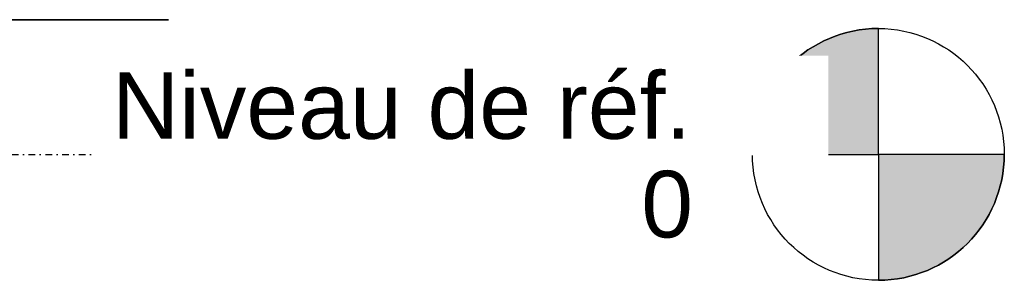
# Model space of a CAD drawing. Header units: millimetres. Extents: x -1392 to 1388, y -239 to 1267.
# Tile 90 of 91: x 450 to 1388, y -120 to 128. Entities that reach past the tile are written whole.
import ezdxf

# ---------------------------------------------------------------- set-up
doc = ezdxf.new("R2010")
doc.units = ezdxf.units.MM
doc.linetypes.add('Tiret point', pattern=[15.875, 6.35, -4.7625, 0, -4.7625])
doc.layers.add('A-FLOR-LEVL', color=51, linetype='Continuous', lineweight=30)
doc.styles.add('Arial', font='arial.ttf', dxfattribs={"height": 63.5})

# ---------------------------------------------------------------- blocks, each defined once
blk = doc.blocks.new('Niveau - 6 mm-761772-Droite')
at = {"layer": 'A-FLOR-LEVL'}
h = blk.add_hatch(color=256, dxfattribs=at)
edge = h.paths.add_edge_path()
edge.add_line((1268.14, 0), (1148.14, 0))
edge.add_arc((1268.14, 0), 120, 90, 180, ccw=False)
edge.add_line((1268.14, 120), (1268.14, 0))
h = blk.add_hatch(color=256, dxfattribs=at)
edge = h.paths.add_edge_path()
edge.add_line((1268.14, -120), (1268.14, 0))
edge.add_line((1268.14, 0), (1388.14, 0))
edge.add_arc((1268.14, 0), 120, 270, 360, ccw=False)
for p, q in [((1268.14, 0), (1268.14, 120)), ((1148.14, 0), (1268.14, 0)), ((1388.14, 0), (1268.14, 0)), ((1268.14, 0), (1268.14, -120))]:
    blk.add_line(p, q, dxfattribs=at)
blk.add_circle((1268.14, 0), 120, dxfattribs=at)
for start, end in [(90, 180), (270, 360)]:
    blk.add_arc((1268.14, 0), 120, start, end, dxfattribs=at)

msp = doc.modelspace()

# ---------------------------------------------------------------- linework, layer by layer
at = {"color": 94, "lineweight": 30}
for p, q in [((591.6, 128.37), (-627.6, 128.37)), ((-627.6, 128.37), (591.6, 128.37))]:
    msp.add_line(p, q, dxfattribs=at)
at = {"layer": 'A-FLOR-LEVL', "linetype": 'Tiret point'}
msp.add_line((-851.67, 0), (1148.14, 0), dxfattribs=at)

# ---------------------------------------------------------------- block references
at = {"layer": 'A-FLOR-LEVL'}
msp.add_blockref('Niveau - 6 mm-761772-Droite', (0, 0), dxfattribs=at)

# ---------------------------------------------------------------- texts
at = {"layer": 'A-FLOR-LEVL', "char_height": 63.5, "attachment_point": 1, "style": 'Arial', "bg_fill": 3, "box_fill_scale": 1.25, "bg_fill_color": 256, "bg_fill_true_color": 13158600, "bg_fill_transparency": 0}
for s, insert, width in [('Niveau de réf.', (537.68, 78.32), 667.004), ('0', (1042.19, -15.67), 59.3249)]:
    msp.add_mtext(s, dxfattribs=dict(at, insert=insert, width=width))

doc.saveas('drawing.dxf')
